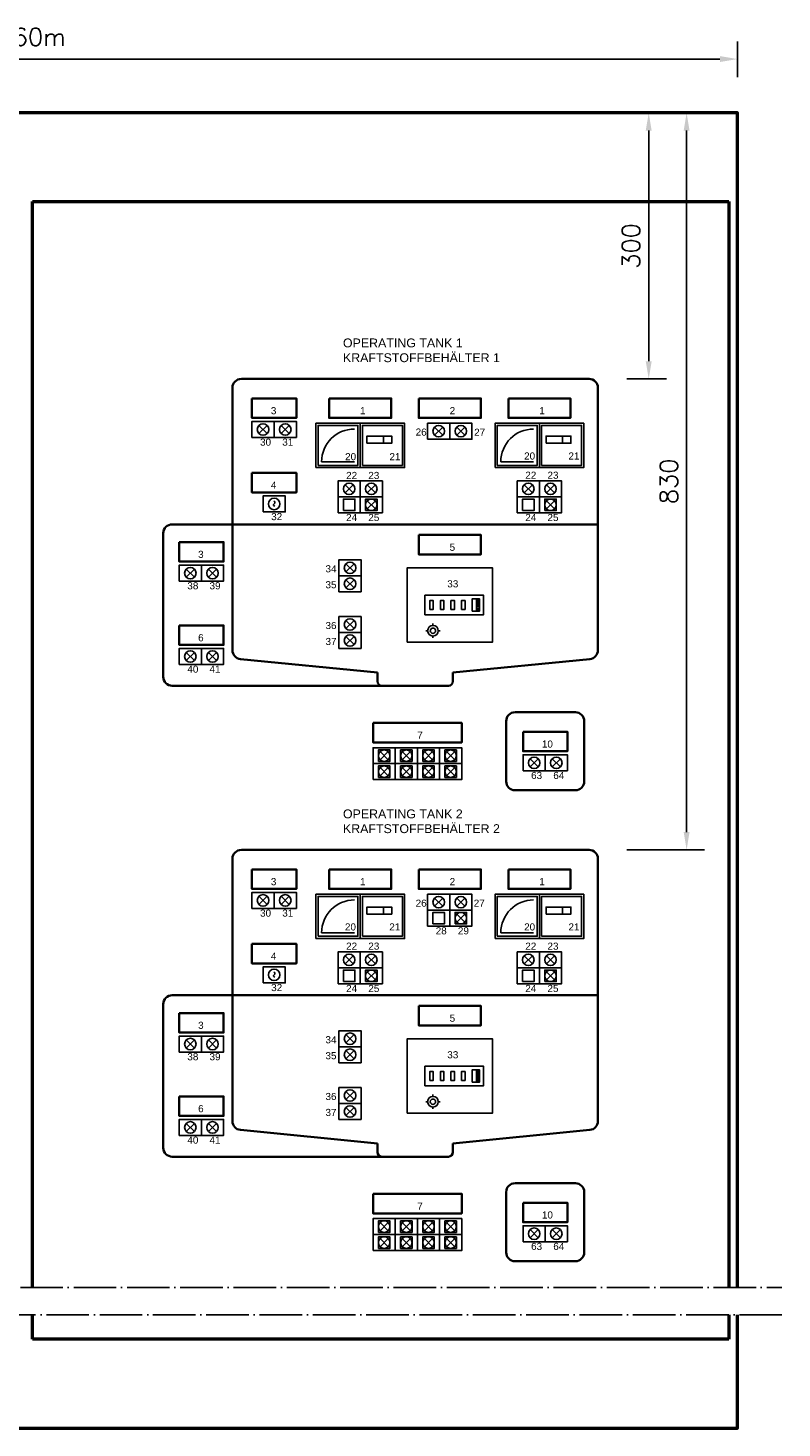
# Model space of a CAD drawing. Header units: millimetres. Extents: x -1470 to 1705, y 746 to 2325.
# Tile 4 of 4: x 855 to 1705, y 746 to 2325. Entities that reach past the tile are written whole.
import ezdxf

# ---------------------------------------------------------------- set-up
doc = ezdxf.new("R2010")
doc.units = ezdxf.units.MM
doc.header["$LTSCALE"] = 1000
doc.linetypes.add('ACAD_ISO04W100', pattern=[30, 24, -3, 0, -3])
doc.linetypes.add('DASHDOTX2', pattern=[50.8, 25.4, -12.7, 0, -12.7])
for name, color, linetype in [('Bemaßung', 7, 'Continuous'), ('Beschriftung', 7, 'Continuous'), ('Mittellinie', 7, 'DASHDOTX2')]:
    doc.layers.add(name, color=color, linetype=linetype)
doc.styles.add('Romans', font='Romans.shx')
doc.dimstyles.new('ISO-25', dxfattribs={"dimtxt": 2.5, "dimasz": 2.5, "dimexe": 1.25, "dimexo": 0.625, "dimtad": 1, "dimtxsty": 'Standard', "dimcen": 2.5, "dimadec": 0, "dimazin": 0, "dimtfac": 1, "dimtmove": 0, "dimatfit": 3, "dimfxl": 0, "dimarcsym": 0})

# ---------------------------------------------------------------- blocks, each defined once
blk = doc.blocks.new('*D4')
at = {"layer": 'Bemaßung', "color": 0, "lineweight": -2, "transparency": 16777216}
for p, q in [((55.2, 2269.8), (55.2, 2310.1)), ((1655.2, 2269.8), (1655.2, 2310.1)), ((75.2, 2290.1), (1635.2, 2290.1))]:
    blk.add_line(p, q, dxfattribs=at)
at = {"layer": 'Bemaßung', "color": 0, "transparency": 16777216}
for points in [[(75.2, 2293.5), (75.2, 2286.8), (55.2, 2290.1)], [(1635.2, 2293.5), (1635.2, 2286.8), (1655.2, 2290.1)]]:
    blk.add_solid(points, dxfattribs=at)
at = {"layer": 'DEFPOINTS', "color": 0, "transparency": 16777216}
for p in [(1655.2, 2290.1), (55.2, 2269.8), (1655.2, 2269.8)]:
    blk.add_point(p, dxfattribs=at)
at = {"layer": 'Bemaßung', "color": 0, "transparency": 16777216, "insert": (855.2, 2312), "char_height": 20, "attachment_point": 5, "style": 'Romans'}
blk.add_mtext('\\A1;1,60m', dxfattribs=at)
blk = doc.blocks.new('*D8')
at = {"layer": 'Bemaßung', "color": 0, "lineweight": -2, "transparency": 16777216}
for p, q in [((1530.4, 2229.4), (1575, 2229.4)), ((1555, 2209.4), (1555, 1949.4)), ((1530.4, 1929.4), (1575, 1929.4))]:
    blk.add_line(p, q, dxfattribs=at)
at = {"layer": 'Bemaßung', "color": 0, "transparency": 16777216}
for points in [[(1551.6, 2209.4), (1558.3, 2209.4), (1555, 2229.4)], [(1551.6, 1949.4), (1558.3, 1949.4), (1555, 1929.4)]]:
    blk.add_solid(points, dxfattribs=at)
at = {"layer": 'DEFPOINTS', "color": 0, "transparency": 16777216}
for p in [(1530.4, 2229.4), (1530.4, 1929.4), (1555, 1929.4)]:
    blk.add_point(p, dxfattribs=at)
at = {"layer": 'Bemaßung', "color": 0, "transparency": 16777216, "insert": (1535, 2079.4), "char_height": 20, "attachment_point": 5, "rotation": 90, "style": 'Romans'}
blk.add_mtext('\\A1;300', dxfattribs=at)
blk = doc.blocks.new('*D9')
at = {"layer": 'Bemaßung', "color": 0, "lineweight": -2, "transparency": 16777216}
for p, q in [((1570.9, 2229.4), (1617.7, 2229.4)), ((1597.7, 2209.4), (1597.7, 1418.3)), ((1530.4, 1398.3), (1617.7, 1398.3))]:
    blk.add_line(p, q, dxfattribs=at)
at = {"layer": 'Bemaßung', "color": 0, "transparency": 16777216}
for points in [[(1594.4, 2209.4), (1601, 2209.4), (1597.7, 2229.4)], [(1594.4, 1418.3), (1601, 1418.3), (1597.7, 1398.3)]]:
    blk.add_solid(points, dxfattribs=at)
at = {"layer": 'DEFPOINTS', "color": 0, "transparency": 16777216}
for p in [(1570.9, 2229.4), (1530.4, 1398.3), (1597.7, 1398.3)]:
    blk.add_point(p, dxfattribs=at)
at = {"layer": 'Bemaßung', "color": 0, "transparency": 16777216, "insert": (1577.7, 1813.9), "char_height": 20, "attachment_point": 5, "rotation": 90, "style": 'Romans'}
blk.add_mtext('\\A1;830', dxfattribs=at)

msp = doc.modelspace()

# ---------------------------------------------------------------- linework, layer by layer
at = {"lineweight": 50}
for p, q in [((860.22389, 2129.42465), (1645.22389, 2129.42465)), ((860.22389, 904.91652), (860.22389, 2129.42465)), ((1645.22389, 2129.42465), (1645.22389, 904.91652)), ((860.22389, 846.34065), (860.22389, 874.13864)), ((1645.22389, 874.13864), (1645.22389, 846.34065)), ((1645.22389, 846.34065), (860.22389, 846.34065))]:
    msp.add_line(p, q, dxfattribs=at)
at = {"lineweight": 35}
for p, q in [((1095.72389, 1929.42465), (1487.72389, 1929.42465)), ((1085.72389, 1623.49383), (1085.72389, 1919.42465)), ((1497.72389, 1919.42465), (1497.72389, 1623.49383)), ((1007.72389, 1593.42465), (1007.72389, 1755.42465)), ((1017.72389, 1765.42465), (1497.72389, 1765.42465)), ((1249.22389, 1598.42465), (1094.74995, 1613.54137)), ((1334.22389, 1598.42465), (1488.69783, 1613.54137)), ((1249.22389, 1588.42465), (1249.22389, 1598.42465)), ((1334.22389, 1588.42465), (1334.22389, 1598.42465)), ((1254.22389, 1583.42465), (1017.72389, 1583.42465)), ((1254.22389, 1583.42465), (1329.22389, 1583.42465)), ((1095.72389, 1398.32086), (1487.72389, 1398.32086)), ((1085.72389, 1092.39003), (1085.72389, 1388.32086)), ((1497.72389, 1388.32086), (1497.72389, 1092.39003)), ((1017.72389, 1234.32086), (1497.72389, 1234.32086)), ((1007.72389, 1062.32086), (1007.72389, 1224.32086)), ((1249.22389, 1067.32086), (1094.74995, 1082.43757)), ((1334.22389, 1067.32086), (1488.69783, 1082.43757)), ((1249.22389, 1057.32086), (1249.22389, 1067.32086)), ((1334.22389, 1057.32086), (1334.22389, 1067.32086)), ((1254.22389, 1052.32086), (1017.72389, 1052.32086)), ((1254.22389, 1052.32086), (1329.22389, 1052.32086))]:
    msp.add_line(p, q, dxfattribs=at)
for p, q in [((1115.6277, 1877.02085), (1124.82009, 1867.82846)), ((1124.82009, 1877.02085), (1115.6277, 1867.82846)), ((1140.6277, 1877.02085), (1149.82009, 1867.82846)), ((1149.82009, 1877.02085), (1140.6277, 1867.82846)), ((1255.88731, 1863.97429), (1255.88731, 1857.87502)), ((1313.6277, 1875.02085), (1322.82009, 1865.82846)), ((1322.82009, 1875.02085), (1313.6277, 1865.82846)), ((1338.6277, 1875.02085), (1347.82009, 1865.82846)), ((1347.82009, 1875.02085), (1338.6277, 1865.82846)), ((1457.88731, 1863.97429), (1457.88731, 1857.87502)), ((1186.22389, 1835.92465), (1223.22389, 1835.92465)), ((1388.22389, 1835.92465), (1425.22389, 1835.92465)), ((1212.6277, 1810.02085), (1221.82009, 1800.82846)), ((1221.82009, 1810.02085), (1212.6277, 1800.82846)), ((1237.6277, 1810.02085), (1246.82009, 1800.82846)), ((1246.82009, 1810.02085), (1237.6277, 1800.82846)), ((1414.6277, 1810.02085), (1423.82009, 1800.82846)), ((1423.82009, 1810.02085), (1414.6277, 1800.82846)), ((1439.6277, 1810.02085), (1448.82009, 1800.82846)), ((1448.82009, 1810.02085), (1439.6277, 1800.82846)), ((1237.6277, 1792.02085), (1246.82009, 1782.82846)), ((1246.82009, 1792.02085), (1237.6277, 1782.82846)), ((1439.6277, 1792.02085), (1448.82009, 1782.82846)), ((1448.82009, 1792.02085), (1439.6277, 1782.82846)), ((1213.64889, 1721.02085), (1222.84128, 1711.82846)), ((1222.84128, 1721.02085), (1213.64889, 1711.82846)), ((1033.63465, 1715.02085), (1042.82704, 1705.82846)), ((1042.82704, 1715.02085), (1033.63465, 1705.82846)), ((1058.63465, 1715.02085), (1067.82704, 1705.82846)), ((1067.82704, 1715.02085), (1058.63465, 1705.82846)), ((1213.64889, 1703.02085), (1222.84128, 1693.82846)), ((1222.84128, 1703.02085), (1213.64889, 1693.82846)), ((1361.0108, 1681.42918), (1361.0108, 1667.42918)), ((1364.10231, 1679.62213), (1361.0108, 1679.62213)), ((1364.10231, 1677.7767), (1361.0108, 1677.7767)), ((1364.10231, 1676.06002), (1361.0108, 1676.06002)), ((1364.10231, 1674.42918), (1361.0108, 1674.42918)), ((1364.10231, 1672.66958), (1361.0108, 1672.66958)), ((1364.10231, 1670.6954), (1361.0108, 1670.6954)), ((1364.10231, 1668.89289), (1361.0108, 1668.89289)), ((1213.64889, 1657.02085), (1222.84128, 1647.82846)), ((1222.84128, 1657.02085), (1213.64889, 1647.82846)), ((1305.72389, 1645.42465), (1303.72389, 1645.42465)), ((1311.72389, 1651.42465), (1311.72389, 1653.42465)), ((1317.72389, 1645.42465), (1319.72389, 1645.42465)), ((1213.64889, 1639.02085), (1222.84128, 1629.82846)), ((1222.84128, 1639.02085), (1213.64889, 1629.82846)), ((1311.72389, 1639.42465), (1311.72389, 1637.42465)), ((1033.63465, 1621.02085), (1042.82704, 1611.82846)), ((1042.82704, 1621.02085), (1033.63465, 1611.82846)), ((1058.63465, 1621.02085), (1067.82704, 1611.82846)), ((1067.82704, 1621.02085), (1058.63465, 1611.82846)), ((1252.12024, 1509.12457), (1261.31263, 1499.93219)), ((1261.31263, 1509.12457), (1252.12024, 1499.93219)), ((1277.12024, 1509.12457), (1286.31263, 1499.93219)), ((1286.31263, 1509.12457), (1277.12024, 1499.93219)), ((1302.12024, 1509.12457), (1311.31263, 1499.93219)), ((1311.31263, 1509.12457), (1302.12024, 1499.93219)), ((1327.12024, 1509.12457), (1336.31263, 1499.93219)), ((1336.31263, 1509.12457), (1327.12024, 1499.93219)), ((1421.1827, 1501.12457), (1430.37509, 1491.93219)), ((1430.37509, 1501.12457), (1421.1827, 1491.93219)), ((1446.1827, 1501.12457), (1455.37509, 1491.93219)), ((1455.37509, 1501.12457), (1446.1827, 1491.93219)), ((1252.12024, 1491.12457), (1261.31263, 1481.93219)), ((1261.31263, 1491.12457), (1252.12024, 1481.93219)), ((1277.12024, 1491.12457), (1286.31263, 1481.93219)), ((1286.31263, 1491.12457), (1277.12024, 1481.93219)), ((1302.12024, 1491.12457), (1311.31263, 1481.93219)), ((1311.31263, 1491.12457), (1302.12024, 1481.93219)), ((1327.12024, 1491.12457), (1336.31263, 1481.93219)), ((1336.31263, 1491.12457), (1327.12024, 1481.93219)), ((1115.6277, 1345.91705), (1124.82009, 1336.72466)), ((1124.82009, 1345.91705), (1115.6277, 1336.72466)), ((1140.6277, 1345.91705), (1149.82009, 1336.72466)), ((1149.82009, 1345.91705), (1140.6277, 1336.72466)), ((1313.6277, 1343.91705), (1322.82009, 1334.72466)), ((1322.82009, 1343.91705), (1313.6277, 1334.72466)), ((1338.6277, 1343.91705), (1347.82009, 1334.72466)), ((1347.82009, 1343.91705), (1338.6277, 1334.72466)), ((1255.88731, 1332.87049), (1255.88731, 1326.77122)), ((1457.88731, 1332.87049), (1457.88731, 1326.77122)), ((1338.6277, 1325.91705), (1347.82009, 1316.72466)), ((1347.82009, 1325.91705), (1338.6277, 1316.72466)), ((1186.22389, 1304.82086), (1223.22389, 1304.82086)), ((1388.22389, 1304.82086), (1425.22389, 1304.82086)), ((1212.6277, 1278.91705), (1221.82009, 1269.72466)), ((1221.82009, 1278.91705), (1212.6277, 1269.72466)), ((1237.6277, 1278.91705), (1246.82009, 1269.72466)), ((1246.82009, 1278.91705), (1237.6277, 1269.72466)), ((1414.6277, 1278.91705), (1423.82009, 1269.72466)), ((1423.82009, 1278.91705), (1414.6277, 1269.72466)), ((1439.6277, 1278.91705), (1448.82009, 1269.72466)), ((1448.82009, 1278.91705), (1439.6277, 1269.72466)), ((1237.6277, 1260.91705), (1246.82009, 1251.72466)), ((1246.82009, 1260.91705), (1237.6277, 1251.72466)), ((1439.6277, 1260.91705), (1448.82009, 1251.72466)), ((1448.82009, 1260.91705), (1439.6277, 1251.72466)), ((1213.64889, 1189.91705), (1222.84128, 1180.72466)), ((1222.84128, 1189.91705), (1213.64889, 1180.72466)), ((1033.63465, 1183.91705), (1042.82704, 1174.72466)), ((1042.82704, 1183.91705), (1033.63465, 1174.72466)), ((1058.63465, 1183.91705), (1067.82704, 1174.72466)), ((1067.82704, 1183.91705), (1058.63465, 1174.72466)), ((1213.64889, 1171.91705), (1222.84128, 1162.72466)), ((1222.84128, 1171.91705), (1213.64889, 1162.72466)), ((1361.0108, 1150.32538), (1361.0108, 1136.32538)), ((1364.10231, 1148.51833), (1361.0108, 1148.51833)), ((1364.10231, 1146.67291), (1361.0108, 1146.67291)), ((1364.10231, 1144.95623), (1361.0108, 1144.95623)), ((1364.10231, 1143.32538), (1361.0108, 1143.32538)), ((1364.10231, 1141.56578), (1361.0108, 1141.56578)), ((1364.10231, 1139.5916), (1361.0108, 1139.5916)), ((1364.10231, 1137.78909), (1361.0108, 1137.78909)), ((1213.64889, 1125.91705), (1222.84128, 1116.72466)), ((1222.84128, 1125.91705), (1213.64889, 1116.72466)), ((1311.72389, 1120.32086), (1311.72389, 1122.32086)), ((1213.64889, 1107.91705), (1222.84128, 1098.72466)), ((1222.84128, 1107.91705), (1213.64889, 1098.72466)), ((1305.72389, 1114.32086), (1303.72389, 1114.32086)), ((1311.72389, 1108.32086), (1311.72389, 1106.32086)), ((1317.72389, 1114.32086), (1319.72389, 1114.32086)), ((1033.63465, 1089.91705), (1042.82704, 1080.72466)), ((1042.82704, 1089.91705), (1033.63465, 1080.72466)), ((1058.63465, 1089.91705), (1067.82704, 1080.72466)), ((1067.82704, 1089.91705), (1058.63465, 1080.72466)), ((1252.12024, 978.02078), (1261.31263, 968.82839)), ((1261.31263, 978.02078), (1252.12024, 968.82839)), ((1277.12024, 978.02078), (1286.31263, 968.82839)), ((1286.31263, 978.02078), (1277.12024, 968.82839)), ((1302.12024, 978.02078), (1311.31263, 968.82839)), ((1311.31263, 978.02078), (1302.12024, 968.82839)), ((1327.12024, 978.02078), (1336.31263, 968.82839)), ((1336.31263, 978.02078), (1327.12024, 968.82839)), ((1421.1827, 970.02078), (1430.37509, 960.82839)), ((1430.37509, 970.02078), (1421.1827, 960.82839)), ((1446.1827, 970.02078), (1455.37509, 960.82839)), ((1455.37509, 970.02078), (1446.1827, 960.82839)), ((1252.12024, 960.02078), (1261.31263, 950.82839)), ((1261.31263, 960.02078), (1252.12024, 950.82839)), ((1277.12024, 960.02078), (1286.31263, 950.82839)), ((1286.31263, 960.02078), (1277.12024, 950.82839)), ((1302.12024, 960.02078), (1311.31263, 950.82839)), ((1311.31263, 960.02078), (1302.12024, 950.82839)), ((1327.12024, 960.02078), (1336.31263, 950.82839)), ((1336.31263, 960.02078), (1327.12024, 950.82839))]:
    msp.add_line(p, q)
at = {"lineweight": 50}
for points in [[(1655.22389, 904.91652), (1655.22389, 2229.42465), (55.22389, 2229.42465), (55.22389, 904.91652)], [(55.22389, 874.13864), (55.22389, 746.34065), (1655.22389, 746.34065), (1655.22389, 874.13864)]]:
    msp.add_lwpolyline(points, dxfattribs=at)
at = {"lineweight": 35}
for points in [[(1107.72389, 1907.42465), (1157.72389, 1907.42465), (1157.72389, 1885.42465), (1107.72389, 1885.42465)], [(1194.72389, 1907.42465), (1264.72389, 1907.42465), (1264.72389, 1885.42465), (1194.72389, 1885.42465)], [(1295.72389, 1907.42465), (1365.72389, 1907.42465), (1365.72389, 1885.42465), (1295.72389, 1885.42465)], [(1396.72389, 1907.42465), (1466.72389, 1907.42465), (1466.72389, 1885.42465), (1396.72389, 1885.42465)], [(1107.72389, 1823.42465), (1157.72389, 1823.42465), (1157.72389, 1801.42465), (1107.72389, 1801.42465)], [(1295.72389, 1753.42465), (1365.72389, 1753.42465), (1365.72389, 1731.42465), (1295.72389, 1731.42465)], [(1025.73084, 1745.42465), (1075.73084, 1745.42465), (1075.73084, 1723.42465), (1025.73084, 1723.42465)], [(1025.73084, 1651.42465), (1075.73084, 1651.42465), (1075.73084, 1629.42465), (1025.73084, 1629.42465)], [(1244.21644, 1541.52838), (1344.21644, 1541.52838), (1344.21644, 1519.52838), (1244.21644, 1519.52838)], [(1413.27889, 1531.52838), (1463.27889, 1531.52838), (1463.27889, 1509.52838), (1413.27889, 1509.52838)], [(1107.72389, 1376.32086), (1157.72389, 1376.32086), (1157.72389, 1354.32086), (1107.72389, 1354.32086)], [(1194.72389, 1376.32086), (1264.72389, 1376.32086), (1264.72389, 1354.32086), (1194.72389, 1354.32086)], [(1295.72389, 1376.32086), (1365.72389, 1376.32086), (1365.72389, 1354.32086), (1295.72389, 1354.32086)], [(1396.72389, 1376.32086), (1466.72389, 1376.32086), (1466.72389, 1354.32086), (1396.72389, 1354.32086)], [(1107.72389, 1292.32086), (1157.72389, 1292.32086), (1157.72389, 1270.32086), (1107.72389, 1270.32086)], [(1295.72389, 1222.32086), (1365.72389, 1222.32086), (1365.72389, 1200.32086), (1295.72389, 1200.32086)], [(1025.73084, 1214.32086), (1075.73084, 1214.32086), (1075.73084, 1192.32086), (1025.73084, 1192.32086)], [(1025.73084, 1120.32086), (1075.73084, 1120.32086), (1075.73084, 1098.32086), (1025.73084, 1098.32086)], [(1244.21644, 1010.42458), (1344.21644, 1010.42458), (1344.21644, 988.42458), (1244.21644, 988.42458)], [(1413.27889, 1000.42458), (1463.27889, 1000.42458), (1463.27889, 978.42458), (1413.27889, 978.42458)]]:
    msp.add_lwpolyline(points, close=True, dxfattribs=at)
for points in [[(1107.72389, 1863.42465), (1132.72389, 1863.42465), (1132.72389, 1881.42465), (1107.72389, 1881.42465)], [(1132.72389, 1863.42465), (1157.72389, 1863.42465), (1157.72389, 1881.42465), (1132.72389, 1881.42465)], [(1179.72389, 1829.42465), (1229.72389, 1829.42465), (1229.72389, 1879.42465), (1179.72389, 1879.42465)], [(1229.72389, 1829.42465), (1279.72389, 1829.42465), (1279.72389, 1879.42465), (1229.72389, 1879.42465)], [(1305.72389, 1861.42465), (1330.72389, 1861.42465), (1330.72389, 1879.42465), (1305.72389, 1879.42465)], [(1330.72389, 1861.42465), (1355.72389, 1861.42465), (1355.72389, 1879.42465), (1330.72389, 1879.42465)], [(1381.72389, 1829.42465), (1431.72389, 1829.42465), (1431.72389, 1879.42465), (1381.72389, 1879.42465)], [(1431.72389, 1829.42465), (1481.72389, 1829.42465), (1481.72389, 1879.42465), (1431.72389, 1879.42465)], [(1182.22389, 1831.92465), (1227.22389, 1831.92465), (1227.22389, 1876.92465), (1182.22389, 1876.92465)], [(1232.22389, 1831.92465), (1277.22389, 1831.92465), (1277.22389, 1876.92465), (1232.22389, 1876.92465)], [(1237.22389, 1856.92465), (1265.22389, 1856.92465), (1265.22389, 1864.92465), (1237.22389, 1864.92465)], [(1384.22389, 1831.92465), (1429.22389, 1831.92465), (1429.22389, 1876.92465), (1384.22389, 1876.92465)], [(1434.22389, 1831.92465), (1479.22389, 1831.92465), (1479.22389, 1876.92465), (1434.22389, 1876.92465)], [(1439.22389, 1856.92465), (1467.22389, 1856.92465), (1467.22389, 1864.92465), (1439.22389, 1864.92465)], [(1204.72389, 1796.42465), (1229.72389, 1796.42465), (1229.72389, 1814.42465), (1204.72389, 1814.42465)], [(1229.72389, 1796.42465), (1254.72389, 1796.42465), (1254.72389, 1814.42465), (1229.72389, 1814.42465)], [(1406.72389, 1796.42465), (1431.72389, 1796.42465), (1431.72389, 1814.42465), (1406.72389, 1814.42465)], [(1431.72389, 1796.42465), (1456.72389, 1796.42465), (1456.72389, 1814.42465), (1431.72389, 1814.42465)], [(1120.22389, 1779.42465), (1145.22389, 1779.42465), (1145.22389, 1797.42465), (1120.22389, 1797.42465)], [(1204.72389, 1778.42465), (1229.72389, 1778.42465), (1229.72389, 1796.42465), (1204.72389, 1796.42465)], [(1210.72389, 1780.92465), (1223.72389, 1780.92465), (1223.72389, 1793.92465), (1210.72389, 1793.92465)], [(1229.72389, 1778.42465), (1254.72389, 1778.42465), (1254.72389, 1796.42465), (1229.72389, 1796.42465)], [(1235.72389, 1780.92465), (1248.72389, 1780.92465), (1248.72389, 1793.92465), (1235.72389, 1793.92465)], [(1406.72389, 1778.42465), (1431.72389, 1778.42465), (1431.72389, 1796.42465), (1406.72389, 1796.42465)], [(1412.72389, 1780.92465), (1425.72389, 1780.92465), (1425.72389, 1793.92465), (1412.72389, 1793.92465)], [(1431.72389, 1778.42465), (1456.72389, 1778.42465), (1456.72389, 1796.42465), (1431.72389, 1796.42465)], [(1437.72389, 1780.92465), (1450.72389, 1780.92465), (1450.72389, 1793.92465), (1437.72389, 1793.92465)], [(1205.74508, 1707.42465), (1230.74508, 1707.42465), (1230.74508, 1725.42465), (1205.74508, 1725.42465)], [(1025.73084, 1701.42465), (1050.73084, 1701.42465), (1050.73084, 1719.42465), (1025.73084, 1719.42465)], [(1050.73084, 1701.42465), (1075.73084, 1701.42465), (1075.73084, 1719.42465), (1050.73084, 1719.42465)], [(1205.74508, 1689.42465), (1230.74508, 1689.42465), (1230.74508, 1707.42465), (1205.74508, 1707.42465)], [(1282.72389, 1632.42465), (1378.72389, 1632.42465), (1378.72389, 1716.42465), (1282.72389, 1716.42465)], [(1302.72389, 1663.42918), (1368.72389, 1663.42918), (1368.72389, 1685.42918), (1302.72389, 1685.42918)], [(1308.0432, 1669.42918), (1312.0432, 1669.42918), (1312.0432, 1679.42918), (1308.0432, 1679.42918)], [(1320.13852, 1669.42918), (1324.13852, 1669.42918), (1324.13852, 1679.42918), (1320.13852, 1679.42918)], [(1332.04811, 1669.42918), (1336.04811, 1669.42918), (1336.04811, 1679.42918), (1332.04811, 1679.42918)], [(1343.8998, 1669.42918), (1347.8998, 1669.42918), (1347.8998, 1679.42918), (1343.8998, 1679.42918)], [(1356.10231, 1667.42918), (1364.10231, 1667.42918), (1364.10231, 1681.42918), (1356.10231, 1681.42918)], [(1205.74508, 1643.42465), (1230.74508, 1643.42465), (1230.74508, 1661.42465), (1205.74508, 1661.42465)], [(1205.74508, 1625.42465), (1230.74508, 1625.42465), (1230.74508, 1643.42465), (1205.74508, 1643.42465)], [(1025.73084, 1607.42465), (1050.73084, 1607.42465), (1050.73084, 1625.42465), (1025.73084, 1625.42465)], [(1050.73084, 1607.42465), (1075.73084, 1607.42465), (1075.73084, 1625.42465), (1050.73084, 1625.42465)], [(1244.21644, 1495.52838), (1269.21644, 1495.52838), (1269.21644, 1513.52838), (1244.21644, 1513.52838)], [(1250.21644, 1498.02838), (1263.21644, 1498.02838), (1263.21644, 1511.02838), (1250.21644, 1511.02838)], [(1269.21644, 1495.52838), (1294.21644, 1495.52838), (1294.21644, 1513.52838), (1269.21644, 1513.52838)], [(1275.21644, 1498.02838), (1288.21644, 1498.02838), (1288.21644, 1511.02838), (1275.21644, 1511.02838)], [(1294.21644, 1495.52838), (1319.21644, 1495.52838), (1319.21644, 1513.52838), (1294.21644, 1513.52838)], [(1300.21644, 1498.02838), (1313.21644, 1498.02838), (1313.21644, 1511.02838), (1300.21644, 1511.02838)], [(1319.21644, 1495.52838), (1344.21644, 1495.52838), (1344.21644, 1513.52838), (1319.21644, 1513.52838)], [(1325.21644, 1498.02838), (1338.21644, 1498.02838), (1338.21644, 1511.02838), (1325.21644, 1511.02838)], [(1413.27889, 1487.52838), (1438.27889, 1487.52838), (1438.27889, 1505.52838), (1413.27889, 1505.52838)], [(1438.27889, 1487.52838), (1463.27889, 1487.52838), (1463.27889, 1505.52838), (1438.27889, 1505.52838)], [(1244.21644, 1477.52838), (1269.21644, 1477.52838), (1269.21644, 1495.52838), (1244.21644, 1495.52838)], [(1250.21644, 1480.02838), (1263.21644, 1480.02838), (1263.21644, 1493.02838), (1250.21644, 1493.02838)], [(1269.21644, 1477.52838), (1294.21644, 1477.52838), (1294.21644, 1495.52838), (1269.21644, 1495.52838)], [(1275.21644, 1480.02838), (1288.21644, 1480.02838), (1288.21644, 1493.02838), (1275.21644, 1493.02838)], [(1294.21644, 1477.52838), (1319.21644, 1477.52838), (1319.21644, 1495.52838), (1294.21644, 1495.52838)], [(1300.21644, 1480.02838), (1313.21644, 1480.02838), (1313.21644, 1493.02838), (1300.21644, 1493.02838)], [(1319.21644, 1477.52838), (1344.21644, 1477.52838), (1344.21644, 1495.52838), (1319.21644, 1495.52838)], [(1325.21644, 1480.02838), (1338.21644, 1480.02838), (1338.21644, 1493.02838), (1325.21644, 1493.02838)], [(1107.72389, 1332.32086), (1132.72389, 1332.32086), (1132.72389, 1350.32086), (1107.72389, 1350.32086)], [(1132.72389, 1332.32086), (1157.72389, 1332.32086), (1157.72389, 1350.32086), (1132.72389, 1350.32086)], [(1179.72389, 1298.32086), (1229.72389, 1298.32086), (1229.72389, 1348.32086), (1179.72389, 1348.32086)], [(1182.22389, 1300.82086), (1227.22389, 1300.82086), (1227.22389, 1345.82086), (1182.22389, 1345.82086)], [(1229.72389, 1298.32086), (1279.72389, 1298.32086), (1279.72389, 1348.32086), (1229.72389, 1348.32086)], [(1232.22389, 1300.82086), (1277.22389, 1300.82086), (1277.22389, 1345.82086), (1232.22389, 1345.82086)], [(1305.72389, 1330.32086), (1330.72389, 1330.32086), (1330.72389, 1348.32086), (1305.72389, 1348.32086)], [(1330.72389, 1330.32086), (1355.72389, 1330.32086), (1355.72389, 1348.32086), (1330.72389, 1348.32086)], [(1381.72389, 1298.32086), (1431.72389, 1298.32086), (1431.72389, 1348.32086), (1381.72389, 1348.32086)], [(1384.22389, 1300.82086), (1429.22389, 1300.82086), (1429.22389, 1345.82086), (1384.22389, 1345.82086)], [(1431.72389, 1298.32086), (1481.72389, 1298.32086), (1481.72389, 1348.32086), (1431.72389, 1348.32086)], [(1434.22389, 1300.82086), (1479.22389, 1300.82086), (1479.22389, 1345.82086), (1434.22389, 1345.82086)], [(1237.22389, 1325.82086), (1265.22389, 1325.82086), (1265.22389, 1333.82086), (1237.22389, 1333.82086)], [(1305.72389, 1312.32086), (1330.72389, 1312.32086), (1330.72389, 1330.32086), (1305.72389, 1330.32086)], [(1311.72389, 1314.82086), (1324.72389, 1314.82086), (1324.72389, 1327.82086), (1311.72389, 1327.82086)], [(1330.72389, 1312.32086), (1355.72389, 1312.32086), (1355.72389, 1330.32086), (1330.72389, 1330.32086)], [(1336.72389, 1314.82086), (1349.72389, 1314.82086), (1349.72389, 1327.82086), (1336.72389, 1327.82086)], [(1439.22389, 1325.82086), (1467.22389, 1325.82086), (1467.22389, 1333.82086), (1439.22389, 1333.82086)], [(1204.72389, 1265.32086), (1229.72389, 1265.32086), (1229.72389, 1283.32086), (1204.72389, 1283.32086)], [(1229.72389, 1265.32086), (1254.72389, 1265.32086), (1254.72389, 1283.32086), (1229.72389, 1283.32086)], [(1406.72389, 1265.32086), (1431.72389, 1265.32086), (1431.72389, 1283.32086), (1406.72389, 1283.32086)], [(1431.72389, 1265.32086), (1456.72389, 1265.32086), (1456.72389, 1283.32086), (1431.72389, 1283.32086)], [(1120.22389, 1248.32086), (1145.22389, 1248.32086), (1145.22389, 1266.32086), (1120.22389, 1266.32086)], [(1204.72389, 1247.32086), (1229.72389, 1247.32086), (1229.72389, 1265.32086), (1204.72389, 1265.32086)], [(1229.72389, 1247.32086), (1254.72389, 1247.32086), (1254.72389, 1265.32086), (1229.72389, 1265.32086)], [(1406.72389, 1247.32086), (1431.72389, 1247.32086), (1431.72389, 1265.32086), (1406.72389, 1265.32086)], [(1431.72389, 1247.32086), (1456.72389, 1247.32086), (1456.72389, 1265.32086), (1431.72389, 1265.32086)], [(1210.72389, 1249.82086), (1223.72389, 1249.82086), (1223.72389, 1262.82086), (1210.72389, 1262.82086)], [(1235.72389, 1249.82086), (1248.72389, 1249.82086), (1248.72389, 1262.82086), (1235.72389, 1262.82086)], [(1412.72389, 1249.82086), (1425.72389, 1249.82086), (1425.72389, 1262.82086), (1412.72389, 1262.82086)], [(1437.72389, 1249.82086), (1450.72389, 1249.82086), (1450.72389, 1262.82086), (1437.72389, 1262.82086)], [(1025.73084, 1170.32086), (1050.73084, 1170.32086), (1050.73084, 1188.32086), (1025.73084, 1188.32086)], [(1050.73084, 1170.32086), (1075.73084, 1170.32086), (1075.73084, 1188.32086), (1050.73084, 1188.32086)], [(1205.74508, 1176.32086), (1230.74508, 1176.32086), (1230.74508, 1194.32086), (1205.74508, 1194.32086)], [(1282.72389, 1101.32086), (1378.72389, 1101.32086), (1378.72389, 1185.32086), (1282.72389, 1185.32086)], [(1205.74508, 1158.32086), (1230.74508, 1158.32086), (1230.74508, 1176.32086), (1205.74508, 1176.32086)], [(1302.72389, 1132.32538), (1368.72389, 1132.32538), (1368.72389, 1154.32538), (1302.72389, 1154.32538)], [(1308.0432, 1138.32538), (1312.0432, 1138.32538), (1312.0432, 1148.32538), (1308.0432, 1148.32538)], [(1320.13852, 1138.32538), (1324.13852, 1138.32538), (1324.13852, 1148.32538), (1320.13852, 1148.32538)], [(1332.04811, 1138.32538), (1336.04811, 1138.32538), (1336.04811, 1148.32538), (1332.04811, 1148.32538)], [(1343.8998, 1138.32538), (1347.8998, 1138.32538), (1347.8998, 1148.32538), (1343.8998, 1148.32538)], [(1356.10231, 1136.32538), (1364.10231, 1136.32538), (1364.10231, 1150.32538), (1356.10231, 1150.32538)], [(1205.74508, 1112.32086), (1230.74508, 1112.32086), (1230.74508, 1130.32086), (1205.74508, 1130.32086)], [(1205.74508, 1094.32086), (1230.74508, 1094.32086), (1230.74508, 1112.32086), (1205.74508, 1112.32086)], [(1025.73084, 1076.32086), (1050.73084, 1076.32086), (1050.73084, 1094.32086), (1025.73084, 1094.32086)], [(1050.73084, 1076.32086), (1075.73084, 1076.32086), (1075.73084, 1094.32086), (1050.73084, 1094.32086)], [(1244.21644, 964.42458), (1269.21644, 964.42458), (1269.21644, 982.42458), (1244.21644, 982.42458)], [(1250.21644, 966.92458), (1263.21644, 966.92458), (1263.21644, 979.92458), (1250.21644, 979.92458)], [(1269.21644, 964.42458), (1294.21644, 964.42458), (1294.21644, 982.42458), (1269.21644, 982.42458)], [(1275.21644, 966.92458), (1288.21644, 966.92458), (1288.21644, 979.92458), (1275.21644, 979.92458)], [(1294.21644, 964.42458), (1319.21644, 964.42458), (1319.21644, 982.42458), (1294.21644, 982.42458)], [(1300.21644, 966.92458), (1313.21644, 966.92458), (1313.21644, 979.92458), (1300.21644, 979.92458)], [(1319.21644, 964.42458), (1344.21644, 964.42458), (1344.21644, 982.42458), (1319.21644, 982.42458)], [(1325.21644, 966.92458), (1338.21644, 966.92458), (1338.21644, 979.92458), (1325.21644, 979.92458)], [(1244.21644, 946.42458), (1269.21644, 946.42458), (1269.21644, 964.42458), (1244.21644, 964.42458)], [(1269.21644, 946.42458), (1294.21644, 946.42458), (1294.21644, 964.42458), (1269.21644, 964.42458)], [(1294.21644, 946.42458), (1319.21644, 946.42458), (1319.21644, 964.42458), (1294.21644, 964.42458)], [(1319.21644, 946.42458), (1344.21644, 946.42458), (1344.21644, 964.42458), (1319.21644, 964.42458)], [(1413.27889, 956.42458), (1438.27889, 956.42458), (1438.27889, 974.42458), (1413.27889, 974.42458)], [(1438.27889, 956.42458), (1463.27889, 956.42458), (1463.27889, 974.42458), (1438.27889, 974.42458)], [(1250.21644, 948.92458), (1263.21644, 948.92458), (1263.21644, 961.92458), (1250.21644, 961.92458)], [(1275.21644, 948.92458), (1288.21644, 948.92458), (1288.21644, 961.92458), (1275.21644, 961.92458)], [(1300.21644, 948.92458), (1313.21644, 948.92458), (1313.21644, 961.92458), (1300.21644, 961.92458)], [(1325.21644, 948.92458), (1338.21644, 948.92458), (1338.21644, 961.92458), (1325.21644, 961.92458)]]:
    msp.add_lwpolyline(points, close=True)
for points in [[(1404.27889, 1553.52838), (1472.27889, 1553.52838, -0.4142135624), (1482.27889, 1543.52838), (1482.27889, 1475.52838, -0.4142135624), (1472.27889, 1465.52838), (1404.27889, 1465.52838, -0.4142135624), (1394.27889, 1475.52838), (1394.27889, 1543.52838, -0.4142135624)], [(1404.27889, 1022.42458), (1472.27889, 1022.42458, -0.4142135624), (1482.27889, 1012.42458), (1482.27889, 944.42458, -0.4142135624), (1472.27889, 934.42458), (1404.27889, 934.42458, -0.4142135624), (1394.27889, 944.42458), (1394.27889, 1012.42458, -0.4142135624)]]:
    msp.add_lwpolyline(points, format="xyb", close=True, dxfattribs=at)
for centre, radius in [((1120.22389, 1872.42465), 6.5), ((1145.22389, 1872.42465), 6.5), ((1318.22389, 1870.42465), 6.5), ((1343.22389, 1870.42465), 6.5), ((1217.22389, 1805.42465), 6.5), ((1242.22389, 1805.42465), 6.5), ((1419.22389, 1805.42465), 6.5), ((1444.22389, 1805.42465), 6.5), ((1132.72389, 1788.42465), 6.5), ((1242.22389, 1787.42465), 6.5), ((1444.22389, 1787.42465), 6.5), ((1218.24508, 1716.42465), 6.5), ((1038.23084, 1710.42465), 6.5), ((1063.23084, 1710.42465), 6.5), ((1218.24508, 1698.42465), 6.5), ((1218.24508, 1652.42465), 6.5), ((1311.72389, 1645.42465), 6), ((1311.72389, 1645.42465), 3), ((1218.24508, 1634.42465), 6.5), ((1038.23084, 1616.42465), 6.5), ((1063.23084, 1616.42465), 6.5), ((1256.71644, 1504.52838), 6.5), ((1281.71644, 1504.52838), 6.5), ((1306.71644, 1504.52838), 6.5), ((1331.71644, 1504.52838), 6.5), ((1425.77889, 1496.52838), 6.5), ((1450.77889, 1496.52838), 6.5), ((1256.71644, 1486.52838), 6.5), ((1281.71644, 1486.52838), 6.5), ((1306.71644, 1486.52838), 6.5), ((1331.71644, 1486.52838), 6.5), ((1120.22389, 1341.32086), 6.5), ((1145.22389, 1341.32086), 6.5), ((1318.22389, 1339.32086), 6.5), ((1343.22389, 1339.32086), 6.5), ((1343.22389, 1321.32086), 6.5), ((1217.22389, 1274.32086), 6.5), ((1242.22389, 1274.32086), 6.5), ((1419.22389, 1274.32086), 6.5), ((1444.22389, 1274.32086), 6.5), ((1132.72389, 1257.32086), 6.5), ((1242.22389, 1256.32086), 6.5), ((1444.22389, 1256.32086), 6.5), ((1038.23084, 1179.32086), 6.5), ((1063.23084, 1179.32086), 6.5), ((1218.24508, 1185.32086), 6.5), ((1218.24508, 1167.32086), 6.5), ((1218.24508, 1121.32086), 6.5), ((1218.24508, 1103.32086), 6.5), ((1311.72389, 1114.32086), 6), ((1311.72389, 1114.32086), 3), ((1038.23084, 1085.32086), 6.5), ((1063.23084, 1085.32086), 6.5), ((1256.71644, 973.42458), 6.5), ((1281.71644, 973.42458), 6.5), ((1306.71644, 973.42458), 6.5), ((1331.71644, 973.42458), 6.5), ((1425.77889, 965.42458), 6.5), ((1450.77889, 965.42458), 6.5), ((1256.71644, 955.42458), 6.5), ((1281.71644, 955.42458), 6.5), ((1306.71644, 955.42458), 6.5), ((1331.71644, 955.42458), 6.5)]:
    msp.add_circle(centre, radius)
for centre, radius, start, end in [((1095.72389, 1919.42465), 10, 90, 180), ((1487.72389, 1919.42465), 10, 0, 90), ((1017.72389, 1755.42465), 10, 90, 180), ((1095.72389, 1623.49383), 10, 180, 264.41086957), ((1487.72389, 1623.49383), 10, 275.58913043, 0), ((1017.72389, 1593.42465), 10, 180, 270), ((1254.22389, 1588.42465), 5, 180, 270), ((1329.22389, 1588.42465), 5, 270, 0), ((1095.72389, 1388.32086), 10, 90, 180), ((1487.72389, 1388.32086), 10, 0, 90), ((1017.72389, 1224.32086), 10, 90, 180), ((1095.72389, 1092.39003), 10, 180, 264.41086957), ((1487.72389, 1092.39003), 10, 275.58913043, 0), ((1017.72389, 1062.32086), 10, 180, 270), ((1254.22389, 1057.32086), 5, 180, 270), ((1329.22389, 1057.32086), 5, 270, 0)]:
    msp.add_arc(centre, radius, start, end, dxfattribs=at)
for centre, radius, start, end in [((1223.22389, 1835.92465), 37, 90, 180), ((1425.22389, 1835.92465), 37, 90, 180), ((1133.44546, 1787.25358), 1.37553, 121.63976665, 273.04299617), ((1131.47036, 1790.04436), 2.04812, 307.73715274, 68.12040702), ((1223.22389, 1304.82086), 37, 90, 180), ((1425.22389, 1304.82086), 37, 90, 180), ((1133.44546, 1256.14978), 1.37553, 121.63976665, 273.04299617), ((1131.47036, 1258.94057), 2.04812, 307.73715274, 68.12040702)]:
    msp.add_arc(centre, radius, start, end)
at = {"layer": 'Mittellinie', "linetype": 'ACAD_ISO04W100', "ltscale": 0.002}
for p, q in [((5.22389, 904.91652), (1705.22389, 904.91652)), ((1705.22389, 874.13864), (5.22389, 874.13864))]:
    msp.add_line(p, q, dxfattribs=at)

# ---------------------------------------------------------------- texts
at = {"layer": 'Beschriftung', "attachment_point": 1}
for s, insert, char_height, width in [('{\\fArial|b0|i0|c0|p34;OPERATING TANK 1\\PKRAFTSTOFFBEHÄLTER 1}', (1210.26432, 1975.00111), 10, 182.2376834), ('{\\fArial|b0|i0|c0|p34;3}', (1128.99422, 1897.57619), 8, 13.2199138), ('{\\fArial|b0|i0|c0|p34;1}', (1229.55088, 1897.57619), 8, 13.2199138), ('{\\fArial|b0|i0|c0|p34;2}', (1330.55088, 1897.57619), 8, 13.2199138), ('{\\fArial|b0|i0|c0|p34;1}', (1431.55088, 1897.57619), 8, 13.2199138), ('{\\fArial|b0|i0|c0|p34;26}', (1292.20877, 1873.49793), 8, 13.2199138), ('{\\fArial|b0|i0|c0|p34;27}', (1358.16405, 1873.24966), 8, 13.2199138), ('{\\fArial|b0|i0|c0|p34;30}', (1116.83538, 1862.14827), 8, 13.2199138), ('{\\fArial|b0|i0|c0|p34;31}', (1141.84816, 1862.14827), 8, 13.2199138), ('{\\fArial|b0|i0|c0|p34;20}', (1212.68741, 1845.75937), 8, 13.2199138), ('{\\fArial|b0|i0|c0|p34;21}', (1262.68741, 1845.75937), 8, 13.2199138), ('{\\fArial|b0|i0|c0|p34;20}', (1414.51454, 1846.5105), 8, 13.2199138), ('{\\fArial|b0|i0|c0|p34;21}', (1464.51454, 1846.5105), 8, 13.2199138), ('{\\fArial|b0|i0|c0|p34;22}', (1213.83538, 1824.57722), 8, 13.2199138), ('{\\fArial|b0|i0|c0|p34;23}', (1238.84816, 1824.57722), 8, 13.2199138), ('{\\fArial|b0|i0|c0|p34;22}', (1415.83538, 1824.82646), 8, 13.2199138), ('{\\fArial|b0|i0|c0|p34;23}', (1440.84816, 1824.82646), 8, 13.2199138), ('{\\fArial|b0|i0|c0|p34;4}', (1128.99422, 1813.57619), 8, 13.2199138), ('{\\fArial|b0|i0|c0|p34;32}', (1129.34816, 1778.14827), 8, 13.2199138), ('{\\fArial|b0|i0|c0|p34;24}', (1213.83538, 1777.14827), 8, 13.2199138), ('{\\fArial|b0|i0|c0|p34;25}', (1238.84816, 1777.14827), 8, 13.2199138), ('{\\fArial|b0|i0|c0|p34;24}', (1415.83538, 1777.14827), 8, 13.2199138), ('{\\fArial|b0|i0|c0|p34;25}', (1440.84816, 1777.14827), 8, 13.2199138), ('{\\fArial|b0|i0|c0|p34;5}', (1330.55088, 1743.57619), 8, 13.2199138), ('{\\fArial|b0|i0|c0|p34;3}', (1047.00117, 1735.57619), 8, 13.2199138), ('{\\fArial|b0|i0|c0|p34;34}', (1190.59171, 1719.32454), 8, 13.2199138), ('{\\fArial|b0|i0|c0|p34;38}', (1034.84233, 1700.14827), 8, 13.2199138), ('{\\fArial|b0|i0|c0|p34;39}', (1059.85511, 1700.14827), 8, 13.2199138), ('{\\fArial|b0|i0|c0|p34;35}', (1190.59171, 1701.32454), 8, 13.2199138), ('{\\fArial|b0|i0|c0|p34;33}', (1327.89357, 1702.352), 8, 13.2199138), ('{\\fArial|b0|i0|c0|p34;36}', (1190.59171, 1655.32454), 8, 13.2199138), ('{\\fArial|b0|i0|c0|p34;6}', (1047.00117, 1641.57619), 8, 13.2199138), ('{\\fArial|b0|i0|c0|p34;37}', (1190.59171, 1637.32454), 8, 13.2199138), ('{\\fArial|b0|i0|c0|p34;40}', (1034.84233, 1606.14827), 8, 13.2199138), ('{\\fArial|b0|i0|c0|p34;41}', (1059.85511, 1606.14827), 8, 13.2199138), ('{\\fArial|b0|i0|c0|p34;7}', (1294.04343, 1531.67991), 8, 13.2199138), ('{\\fArial|b0|i0|c0|p34;10}', (1434.54922, 1521.67991), 8, 13.2199138), ('{\\fArial|b0|i0|c0|p34;63}', (1422.39038, 1486.252), 8, 13.2199138), ('{\\fArial|b0|i0|c0|p34;64}', (1447.40316, 1486.252), 8, 13.2199138), ('{\\fArial|b0|i0|c0|p34;OPERATING TANK 2\\PKRAFTSTOFFBEHÄLTER 2}', (1210.26432, 1443.89732), 10, 182.2376834), ('{\\fArial|b0|i0|c0|p34;3}', (1128.99422, 1366.47239), 8, 13.2199138), ('{\\fArial|b0|i0|c0|p34;1}', (1229.55088, 1366.47239), 8, 13.2199138), ('{\\fArial|b0|i0|c0|p34;2}', (1330.55088, 1366.47239), 8, 13.2199138), ('{\\fArial|b0|i0|c0|p34;1}', (1431.55088, 1366.47239), 8, 13.2199138), ('{\\fArial|b0|i0|c0|p34;26}', (1292.22201, 1342.22075), 8, 13.2199138), ('{\\fArial|b0|i0|c0|p34;27}', (1357.69849, 1342.22075), 8, 13.2199138), ('{\\fArial|b0|i0|c0|p34;30}', (1116.83538, 1331.04448), 8, 13.2199138), ('{\\fArial|b0|i0|c0|p34;31}', (1141.84816, 1331.04448), 8, 13.2199138), ('{\\fArial|b0|i0|c0|p34;20}', (1212.51454, 1315.4067), 8, 13.2199138), ('{\\fArial|b0|i0|c0|p34;21}', (1262.51454, 1315.4067), 8, 13.2199138), ('{\\fArial|b0|i0|c0|p34;28}', (1314.83538, 1311.04448), 8, 13.2199138), ('{\\fArial|b0|i0|c0|p34;29}', (1339.84816, 1311.04448), 8, 13.2199138), ('{\\fArial|b0|i0|c0|p34;20}', (1414.51454, 1315.4067), 8, 13.2199138), ('{\\fArial|b0|i0|c0|p34;21}', (1464.51454, 1315.4067), 8, 13.2199138), ('{\\fArial|b0|i0|c0|p34;4}', (1128.99422, 1282.47239), 8, 13.2199138), ('{\\fArial|b0|i0|c0|p34;22}', (1213.83538, 1293.76357), 8, 13.2199138), ('{\\fArial|b0|i0|c0|p34;23}', (1238.84816, 1293.76357), 8, 13.2199138), ('{\\fArial|b0|i0|c0|p34;22}', (1415.83538, 1293.72266), 8, 13.2199138), ('{\\fArial|b0|i0|c0|p34;23}', (1440.84816, 1293.72266), 8, 13.2199138), ('{\\fArial|b0|i0|c0|p34;32}', (1129.34816, 1247.04448), 8, 13.2199138), ('{\\fArial|b0|i0|c0|p34;24}', (1213.83538, 1246.04448), 8, 13.2199138), ('{\\fArial|b0|i0|c0|p34;25}', (1238.84816, 1246.04448), 8, 13.2199138), ('{\\fArial|b0|i0|c0|p34;24}', (1415.83538, 1246.04448), 8, 13.2199138), ('{\\fArial|b0|i0|c0|p34;25}', (1440.84816, 1246.04448), 8, 13.2199138), ('{\\fArial|b0|i0|c0|p34;3}', (1047.00117, 1204.47239), 8, 13.2199138), ('{\\fArial|b0|i0|c0|p34;5}', (1330.55088, 1212.47239), 8, 13.2199138), ('{\\fArial|b0|i0|c0|p34;34}', (1190.55743, 1188.22075), 8, 13.2199138), ('{\\fArial|b0|i0|c0|p34;38}', (1034.84233, 1169.04448), 8, 13.2199138), ('{\\fArial|b0|i0|c0|p34;39}', (1059.85511, 1169.04448), 8, 13.2199138), ('{\\fArial|b0|i0|c0|p34;35}', (1190.55743, 1170.22075), 8, 13.2199138), ('{\\fArial|b0|i0|c0|p34;33}', (1327.89357, 1171.24821), 8, 13.2199138), ('{\\fArial|b0|i0|c0|p34;36}', (1190.55743, 1124.22075), 8, 13.2199138), ('{\\fArial|b0|i0|c0|p34;6}', (1047.00117, 1110.47239), 8, 13.2199138), ('{\\fArial|b0|i0|c0|p34;37}', (1190.55743, 1106.22075), 8, 13.2199138), ('{\\fArial|b0|i0|c0|p34;40}', (1034.84233, 1075.04448), 8, 13.2199138), ('{\\fArial|b0|i0|c0|p34;41}', (1059.85511, 1075.04448), 8, 13.2199138), ('{\\fArial|b0|i0|c0|p34;7}', (1294.04343, 1000.57611), 8, 13.2199138), ('{\\fArial|b0|i0|c0|p34;10}', (1434.54922, 990.57611), 8, 13.2199138), ('{\\fArial|b0|i0|c0|p34;63}', (1422.39038, 955.1482), 8, 13.2199138), ('{\\fArial|b0|i0|c0|p34;64}', (1447.40316, 955.1482), 8, 13.2199138)]:
    msp.add_mtext(s, dxfattribs=dict(at, insert=insert, char_height=char_height, width=width))

# ---------------------------------------------------------------- dimensions: what is measured, and where the dimension line sits
at = {"layer": 'Bemaßung'}
dim = msp.add_linear_dim(base=(1655.22389, 2290.13144), p1=(55.22389, 2269.77805), p2=(1655.22389, 2269.77805), text='1,60m', dimstyle='ISO-25', override={"dimscale": 100, "dimtxt": 0.2, "dimasz": 0.2, "dimexe": 0.2, "dimexo": 0, "dimgap": 0.1, "dimdec": 4, "dimzin": 12, "dimdsep": 46, "dimtxsty": 'Romans', "dimsah": 1, "dimcen": 250, "dimdle": 0, "dimadec": 2, "dimtdec": 4, "dimtofl": 0, "dimtmove": 2, "dimtolj": 1, "dimtzin": 0}, dxfattribs=at)
dim.commit()
dim.dimension.update_dxf_attribs({"geometry": '*D4', "text_midpoint": (855.22389, 2312.0362)})
dim = msp.add_linear_dim(base=(1554.96779, 1929.42465), p1=(1530.41726, 2229.42465), p2=(1530.41726, 1929.42465), angle=90, dimstyle='ISO-25', override={"dimscale": 100, "dimtxt": 0.2, "dimasz": 0.2, "dimexe": 0.2, "dimexo": 0, "dimgap": 0.1, "dimdec": 4, "dimzin": 12, "dimdsep": 46, "dimtxsty": 'Romans', "dimsah": 1, "dimcen": 250, "dimadec": 2, "dimtdec": 4, "dimtofl": 0, "dimtmove": 2, "dimtolj": 1, "dimtzin": 0}, dxfattribs=at)
dim.commit()
dim.dimension.update_dxf_attribs({"geometry": '*D8', "text_midpoint": (1534.96779, 2079.42465)})
dim = msp.add_linear_dim(base=(1597.70677, 1398.32086), p1=(1570.85847, 2229.42465), p2=(1530.41726, 1398.32086), angle=90, text='830', dimstyle='ISO-25', override={"dimscale": 100, "dimtxt": 0.2, "dimasz": 0.2, "dimexe": 0.2, "dimexo": 0, "dimgap": 0.1, "dimdec": 4, "dimzin": 12, "dimdsep": 46, "dimtxsty": 'Romans', "dimsah": 1, "dimcen": 250, "dimadec": 2, "dimtdec": 4, "dimtofl": 0, "dimtmove": 2, "dimtolj": 1, "dimtzin": 0}, dxfattribs=at)
dim.commit()
dim.dimension.update_dxf_attribs({"geometry": '*D9', "text_midpoint": (1577.70677, 1813.87276)})

doc.saveas('drawing.dxf')
